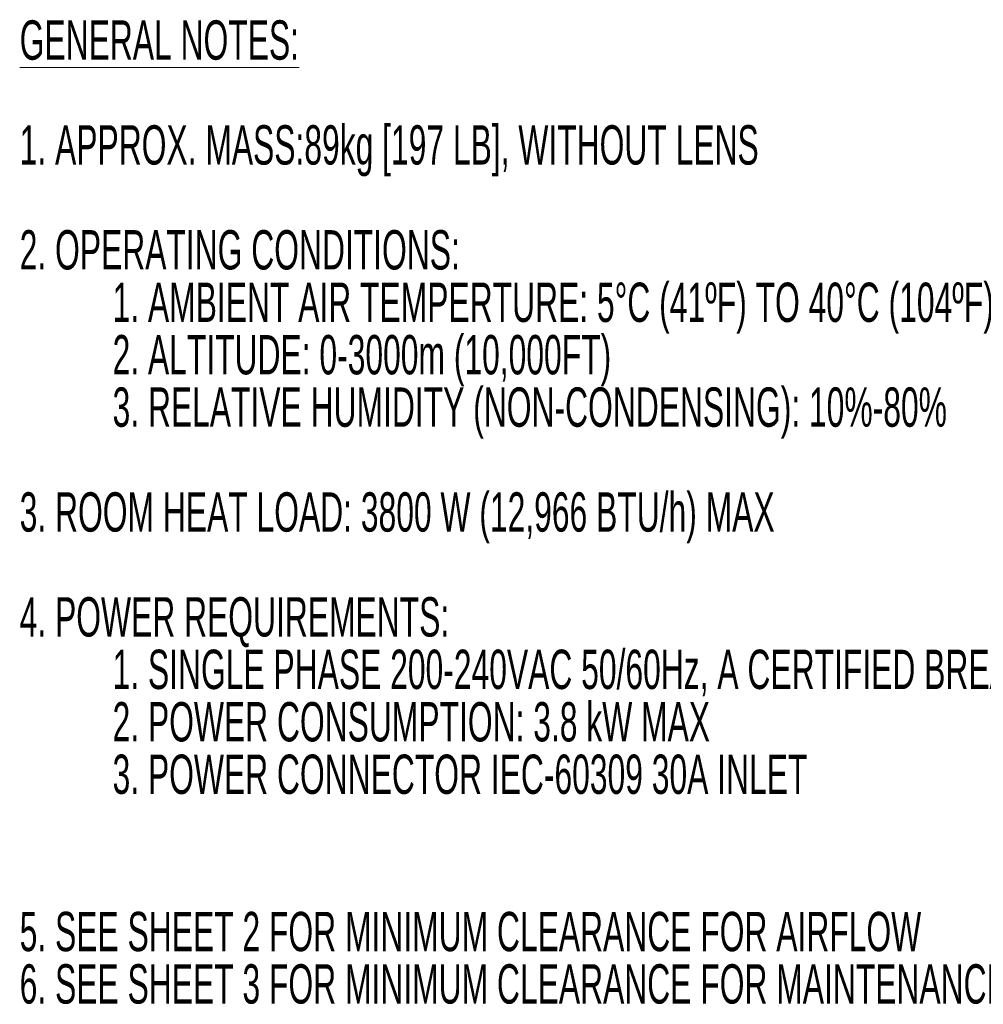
# Model space of a CAD drawing. Header units: millimetres. Extents: x 0 to 1118, y 0 to 864.
# Tile 75 of 256: x 463 to 566, y 195 to 301. Entities that reach past the tile are written whole.
import ezdxf

# ---------------------------------------------------------------- set-up
doc = ezdxf.new("R2010")
doc.units = ezdxf.units.MM
doc.styles.add('SLDTEXTSTYLE0', font='TXT', dxfattribs={"width": 0.605})

# ---------------------------------------------------------------- blocks, each defined once
blk = doc.blocks.new('SW_NOTE_0')
at = {"color": 0, "linetype": 'Continuous', "lineweight": 18, "char_height": 4.2333, "attachment_point": 1, "style": 'SLDTEXTSTYLE0'}
for s, insert in [('\\LGENERAL NOTES:', (0, 5.46)), ('1. APPROX. MASS:89kg [197 LB], WITHOUT LENS', (0, -5.83)), ('2. OPERATING CONDITIONS:', (0, -17.12)), ('1. AMBIENT AIR TEMPERTURE: 5°C (41ºF) TO 40°C (104ºF) MAX UP TO 300m (~1,000FT)', (10, -22.77)), ('2. ALTITUDE: 0-3000m (10,000FT)', (10, -28.41)), ('3. RELATIVE HUMIDITY (NON-CONDENSING): 10%-80%', (10, -34.05)), ('3. ROOM HEAT LOAD: 3800 W (12,966 BTU/h) MAX', (0, -45.34)), ('4. POWER REQUIREMENTS:', (0, -56.63)), ('1. SINGLE PHASE 200-240VAC 50/60Hz, A CERTIFIED BREAKER IS REQUIRED AS PART OF THE INSTALLATION', (10, -62.28)), ('2. POWER CONSUMPTION: 3.8 kW MAX', (10, -67.92)), ('3. POWER CONNECTOR IEC-60309 30A INLET', (10, -73.57)), ('5. SEE SHEET 2 FOR MINIMUM CLEARANCE FOR AIRFLOW', (0, -90.5)), ('6. SEE SHEET 3 FOR MINIMUM CLEARANCE FOR MAINTENANCE ACCESS', (0, -96.14))]:
    blk.add_mtext(s, dxfattribs=dict(at, insert=insert))

msp = doc.modelspace()

# ---------------------------------------------------------------- block references
at = {"color": 7, "linetype": 'Continuous', "lineweight": 18}
msp.add_blockref('SW_NOTE_0', (462.5816, 295.4538), dxfattribs=at)

doc.saveas('drawing.dxf')
